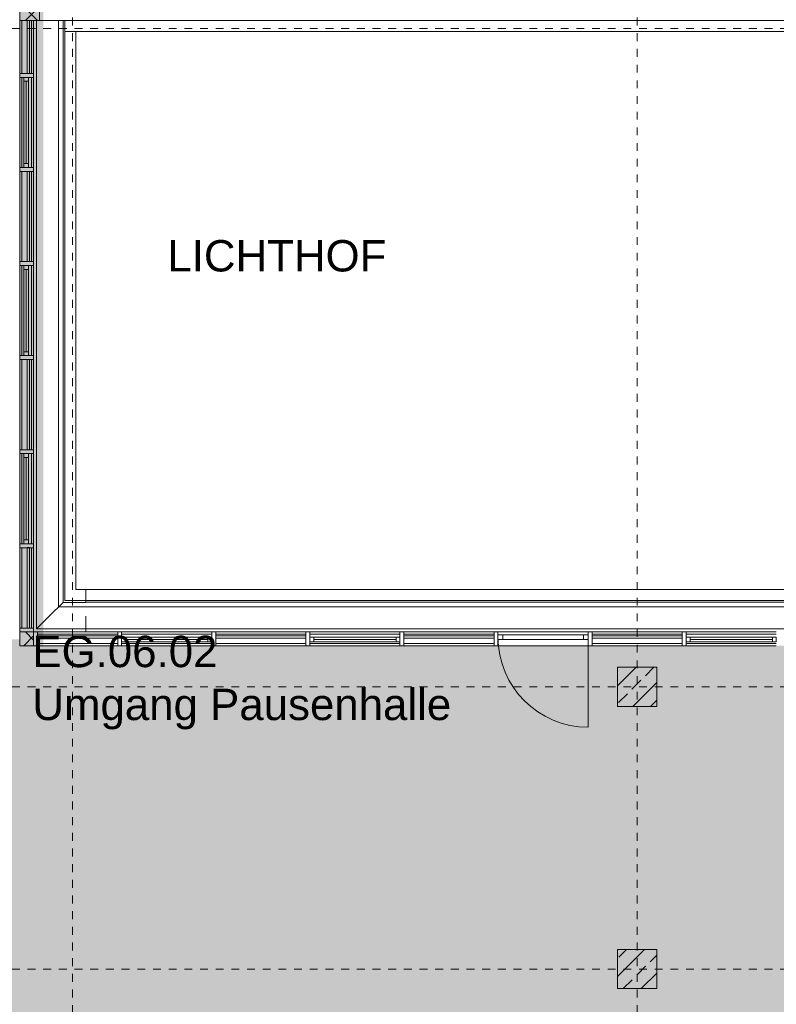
# Model space of a CAD drawing. Header units: metres. Extents: x -54 to 119, y -77 to 33.
# Tile 114 of 138: x 54 to 63, y -8 to 5. Entities that reach past the tile are written whole.
import ezdxf

# ---------------------------------------------------------------- set-up
doc = ezdxf.new("R2010")
doc.units = ezdxf.units.M
doc.linetypes.add('Rasterlinie', pattern=[0.019, 0.01, -0.003, 0.003, -0.003])
for name, color, linetype, lineweight in [('A_Detailelemente', 7, 'Continuous', 9), ('A_Fassadenelemente', 7, 'Continuous', 9), ('A_Fassadenpfosten', 7, 'Continuous', 9), ('A_Raster', 7, 'Continuous', 9), ('A_Räume_Beschriftung', 7, 'Continuous', 9), ('A_Tragwerksstützen', 7, 'Continuous', 9), ('A_Tragwerksstützen_Stahlbeton', 7, 'Continuous', 18), ('A_Türen', 7, 'Continuous', 9), ('A_Türen_Rahmen', 7, 'Continuous', 9), ('A_Wände', 7, 'Continuous', 9), ('Allgemeines Modell', 7, 'Continuous', 9)]:
    doc.layers.add(name, color=color, linetype=linetype, lineweight=lineweight)
doc.styles.add('Arial_B', font='txt', dxfattribs={"height": 0.4})

# ---------------------------------------------------------------- blocks, each defined once
blk = doc.blocks.new('STB Stütze - rechteckig - STB 50 x 50-V21-BS_Übersicht_EG_BRANDSCHUTZ')
at = {"layer": 'A_Tragwerksstützen'}
h = blk.add_hatch(dxfattribs=at)
h.set_pattern_fill('FP_29', color=256, style=0, pattern_type=2)
h.set_pattern_definition([(45, (-61.556, 3.897), (-0.2283955, 0.2283955), []), (45, (-61.328, 3.897), (-0.2283955, 0.2283955), [0.161, -0.081])])
h.paths.add_polyline_path([(0.25, -0.25), (0.25, 0.25), (-0.25, 0.25), (-0.25, -0.25)], flags=0)
at = {"layer": 'A_Tragwerksstützen_Stahlbeton'}
for p, q in [((0.25, 0.25), (-0.25, 0.25)), ((-0.25, 0.25), (-0.25, -0.25)), ((0.25, -0.25), (0.25, 0.25)), ((-0.25, -0.25), (0.25, -0.25))]:
    blk.add_line(p, q, dxfattribs=at)
blk = doc.blocks.new('STB Stütze - rechteckig - STB 50 x 50-V22-BS_Übersicht_EG_BRANDSCHUTZ')
at = {"layer": 'A_Tragwerksstützen'}
h = blk.add_hatch(dxfattribs=at)
h.set_pattern_fill('FP_30', color=256, style=0, pattern_type=2)
h.set_pattern_definition([(45, (-61.556, 7.497), (-0.2283955, 0.2283955), []), (45, (-61.328, 7.497), (-0.2283955, 0.2283955), [0.161, -0.081])])
h.paths.add_polyline_path([(-0.25, -0.25), (0.25, -0.25), (0.25, 0.25), (-0.25, 0.25), (-0.25, 0.098)], flags=0)
at = {"layer": 'A_Tragwerksstützen_Stahlbeton'}
for p, q in [((0.25, 0.25), (-0.25, 0.25)), ((-0.25, 0.25), (-0.25, -0.25)), ((0.25, -0.25), (0.25, 0.25)), ((-0.25, -0.25), (0.25, -0.25))]:
    blk.add_line(p, q, dxfattribs=at)
blk = doc.blocks.new('GSH_Fassade_Tuer_I_1fg_SZ - Standard-5748037-BS_Übersicht_EG_BRANDSCHUTZ')
at = {"layer": 'A_Türen'}
blk.add_line((0.575, 0), (0.575, -1.15), dxfattribs=at)
blk.add_arc((0.575, 0), 1.15, 180, 270, dxfattribs=at)
at = {"layer": 'A_Türen_Rahmen'}
for p, q in [((-0.515, 0.03), (-0.575, 0.03)), ((-0.575, 0.03), (-0.575, -0.03)), ((-0.515, -0.03), (-0.515, 0.03)), ((0.515, 0.03), (-0.515, 0.03)), ((0.575, 0.03), (0.515, 0.03)), ((0.515, 0.03), (0.515, -0.03)), ((0.575, -0.03), (0.575, 0.03)), ((-0.575, -0.03), (-0.515, -0.03)), ((-0.515, -0.03), (0.515, -0.03)), ((0.515, -0.03), (0.575, -0.03))]:
    blk.add_line(p, q, dxfattribs=at)
blk = doc.blocks.new('Pfosten rechteckig - 125x176-1782135-BS_Übersicht_EG_BRANDSCHUTZ')
at = {"layer": 'A_Fassadenpfosten'}
for p, q in [((46.581, -3.197), (47.731, -3.197)), ((46.581, -3.373), (47.731, -3.373))]:
    blk.add_line(p, q, dxfattribs=at)
blk = doc.blocks.new('Pfosten rechteckig - 125x176-3765258-BS_Übersicht_EG_BRANDSCHUTZ')
at = {"layer": 'A_Fassadenpfosten'}
for p, q in [((33.506, -3.197), (34.531, -3.197)), ((33.506, -3.373), (34.531, -3.373))]:
    blk.add_line(p, q, dxfattribs=at)
blk = doc.blocks.new('GSH_Fassade_Fenster_1flg - GSH_Fassade_Fenster_1flg-6000004-BS_Übersicht_EG_BRANDSCHUTZ')
at = {"layer": 'A_Fassadenelemente'}
for p, q in [((-0.525, 0.06), (-0.575, 0.06)), ((-0.575, 0.06), (-0.575, 0)), ((-0.575, 0), (-0.525, 0)), ((-0.525, 0), (-0.525, 0.06)), ((-0.525, 0.06), (0.525, 0.06)), ((0.525, 0.03), (-0.525, 0.03)), ((0.525, 0), (-0.525, 0)), ((0.575, 0.06), (0.525, 0.06)), ((0.525, 0.06), (0.525, 0)), ((0.525, 0), (0.575, 0)), ((0.575, 0), (0.575, 0.06))]:
    blk.add_line(p, q, dxfattribs=at)
blk = doc.blocks.new('Systemelement - Verglasung-1782333-BS_Übersicht_EG_BRANDSCHUTZ')
at = {"layer": 'A_Fassadenelemente'}
for p, q in [((0.575, 0.015), (-0.575, 0.015)), ((-0.575, 0.015), (-0.575, -0.015)), ((0.575, -0.015), (0.575, 0.015)), ((-0.575, -0.015), (0.575, -0.015))]:
    blk.add_line(p, q, dxfattribs=at)
blk = doc.blocks.new('Systemelement - Verglasung-1782334-BS_Übersicht_EG_BRANDSCHUTZ')
at = {"layer": 'A_Fassadenelemente'}
for p, q in [((0.513, 0.015), (-0.513, 0.015)), ((-0.513, 0.015), (-0.513, -0.015)), ((0.513, -0.015), (0.513, 0.015)), ((-0.513, -0.015), (0.513, -0.015))]:
    blk.add_line(p, q, dxfattribs=at)
blk = doc.blocks.new('Pfosten rechteckig - 25x175-1673963-BS_Übersicht_EG_BRANDSCHUTZ')
at = {"layer": 'A_Fassadenpfosten'}
for p, q in [((33.506, -3.225), (34.531, -3.225)), ((34.531, -3.345), (33.506, -3.345))]:
    blk.add_line(p, q, dxfattribs=at)
blk = doc.blocks.new('Pfosten rechteckig - 25x175-1673964-BS_Übersicht_EG_BRANDSCHUTZ')
at = {"layer": 'A_Fassadenpfosten'}
for p, q in [((34.581, -3.225), (35.731, -3.225)), ((35.731, -3.345), (34.581, -3.345))]:
    blk.add_line(p, q, dxfattribs=at)
blk = doc.blocks.new('Pfosten rechteckig - 50x176-1782326-BS_Übersicht_EG_BRANDSCHUTZ')
at = {"layer": 'A_Fassadenpfosten'}
for p, q in [((-0.025, 0.0655), (0.025, 0.0655)), ((-0.025, -0.1105), (-0.025, 0.0655)), ((0.025, 0.0655), (0.025, -0.1105)), ((0.025, -0.1105), (-0.025, -0.1105))]:
    blk.add_line(p, q, dxfattribs=at)
blk = doc.blocks.new('Pfosten rechteckig - 50x176-V75-BS_Übersicht_EG_BRANDSCHUTZ')
at = {"layer": 'A_Fassadenpfosten'}
for p, q in [((-0.025, 0.066), (0.025, 0.066)), ((-0.025, 0.03), (-0.025, 0.066)), ((0.025, 0.066), (0.025, -0.11)), ((-0.025, -0.11), (-0.025, -0.03)), ((0.025, -0.11), (-0.025, -0.11))]:
    blk.add_line(p, q, dxfattribs=at)
blk = doc.blocks.new('Pfosten rechteckig - 50x176-V76-BS_Übersicht_EG_BRANDSCHUTZ')
at = {"layer": 'A_Fassadenpfosten'}
for p, q in [((-0.025, 0.066), (0.025, 0.066)), ((-0.025, -0.11), (-0.025, 0.066)), ((0.025, 0.066), (0.025, 0.03)), ((0.025, -0.11), (-0.025, -0.11)), ((0.025, -0.03), (0.025, -0.11))]:
    blk.add_line(p, q, dxfattribs=at)
blk = doc.blocks.new('Pfosten rechteckig - 50x176-3765261-BS_Übersicht_EG_BRANDSCHUTZ')
at = {"layer": 'A_Fassadenpfosten'}
for p, q in [((-0.05, 0.0655), (0, 0.0655)), ((-0.05, -0.1105), (-0.05, 0.0655)), ((0, 0.0655), (0, -0.1105)), ((0, -0.1105), (-0.05, -0.1105))]:
    blk.add_line(p, q, dxfattribs=at)
blk = doc.blocks.new('Pfosten rechteckig - 475x251_Winkel-V98-BS_Übersicht_EG_BRANDSCHUTZ')
at = {"layer": 'A_Fassadenpfosten'}
h = blk.add_hatch(dxfattribs=at)
h.set_pattern_fill('FP_117', color=256, style=0, pattern_type=2)
h.set_pattern_definition([(315, (-5.078, 53.792), (0.14142136, 0.14142136), []), (45, (-5.078, 53.792), (-0.14142136, 0.14142136), [])])
h.paths.add_polyline_path([(-0.475, 0.0825), (-0.475, -0.1405), (0, -0.1405), (0, 0.1105), (-0.475, 0.1105)], flags=0)
for p, q in [((0, 0.1105), (-0.475, 0.1105)), ((-0.475, 0.1105), (-0.475, -0.1405)), ((0, -0.1405), (0, 0.1105)), ((-0.475, -0.1405), (0, -0.1405))]:
    blk.add_line(p, q, dxfattribs=at)
blk = doc.blocks.new('Systemelement - Verglasung-1782688-BS_Übersicht_EG_BRANDSCHUTZ')
at = {"layer": 'A_Fassadenelemente'}
for p, q in [((0.3375, 0.015), (-0.3375, 0.015)), ((-0.3375, 0.015), (-0.3375, -0.015)), ((0.3375, -0.015), (0.3375, 0.015)), ((-0.3375, -0.015), (0.3375, -0.015))]:
    blk.add_line(p, q, dxfattribs=at)
blk = doc.blocks.new('Pfosten rechteckig - 25x175-1782682-BS_Übersicht_EG_BRANDSCHUTZ')
at = {"layer": 'A_Fassadenpfosten'}
for p, q in [((33.309, 3.928), (33.309, 4.603)), ((33.429, 4.603), (33.429, 3.928))]:
    blk.add_line(p, q, dxfattribs=at)
blk = doc.blocks.new('GSH_Fassade_Fenster_1flg - GSH_Fassade_Fenster_1flg-6000006-BS_Übersicht_EG_BRANDSCHUTZ')
at = {"layer": 'A_Fassadenelemente'}
for p, q in [((-0.525, 0), (-0.575, 0)), ((-0.575, 0), (-0.575, -0.06)), ((-0.525, -0.06), (-0.525, 0)), ((-0.525, 0), (0.525, 0)), ((0.575, 0), (0.525, 0)), ((0.525, 0), (0.525, -0.06)), ((0.575, -0.06), (0.575, 0)), ((-0.575, -0.06), (-0.525, -0.06)), ((0.525, -0.03), (-0.525, -0.03)), ((0.525, -0.06), (-0.525, -0.06)), ((0.525, -0.06), (0.575, -0.06))]:
    blk.add_line(p, q, dxfattribs=at)
blk = doc.blocks.new('Systemelement - Verglasung-1782691-BS_Übersicht_EG_BRANDSCHUTZ')
at = {"layer": 'A_Fassadenelemente'}
for p, q in [((0.575, 0.015), (-0.575, 0.015)), ((-0.575, 0.015), (-0.575, -0.015)), ((0.575, -0.015), (0.575, 0.015)), ((-0.575, -0.015), (0.575, -0.015))]:
    blk.add_line(p, q, dxfattribs=at)
blk = doc.blocks.new('Systemelement - Verglasung-1782693-BS_Übersicht_EG_BRANDSCHUTZ')
at = {"layer": 'A_Fassadenelemente'}
for p, q in [((0.513, 0.015), (-0.513, 0.015)), ((-0.513, 0.015), (-0.513, -0.015)), ((0.513, -0.015), (0.513, 0.015)), ((-0.513, -0.015), (0.513, -0.015))]:
    blk.add_line(p, q, dxfattribs=at)
blk = doc.blocks.new('Pfosten rechteckig - 125x176-1782699-BS_Übersicht_EG_BRANDSCHUTZ')
at = {"layer": 'A_Fassadenpfosten'}
for p, q in [((33.281, 2.728), (33.281, 3.878)), ((33.457, 2.728), (33.457, 3.878))]:
    blk.add_line(p, q, dxfattribs=at)
blk = doc.blocks.new('Pfosten rechteckig - 125x176-3765382-BS_Übersicht_EG_BRANDSCHUTZ')
at = {"layer": 'A_Fassadenpfosten'}
for p, q in [((33.281, -3.147), (33.281, -2.122)), ((33.457, -3.147), (33.457, -2.122))]:
    blk.add_line(p, q, dxfattribs=at)
blk = doc.blocks.new('Pfosten rechteckig - 50x176-1782683-BS_Übersicht_EG_BRANDSCHUTZ')
at = {"layer": 'A_Fassadenpfosten'}
for p, q in [((-0.025, 0.1105), (0.025, 0.1105)), ((-0.025, -0.0655), (-0.025, 0.1105)), ((0.025, 0.1105), (0.025, -0.0655)), ((0.025, -0.0655), (-0.025, -0.0655))]:
    blk.add_line(p, q, dxfattribs=at)
blk = doc.blocks.new('Pfosten rechteckig - 25x175-3770233-BS_Übersicht_EG_BRANDSCHUTZ')
at = {"layer": 'A_Fassadenpfosten'}
for p, q in [((53.709, -3.147), (53.709, -2.122)), ((53.829, -2.122), (53.829, -3.147))]:
    blk.add_line(p, q, dxfattribs=at)
blk = doc.blocks.new('Pfosten rechteckig - 25x175-1661286-BS_Übersicht_EG_BRANDSCHUTZ')
at = {"layer": 'A_Fassadenpfosten'}
for p, q in [((33.309, -2.072), (33.309, -0.922)), ((33.429, -0.922), (33.429, -2.072))]:
    blk.add_line(p, q, dxfattribs=at)
blk = doc.blocks.new('Pfosten rechteckig - 125x176-1782700-BS_Übersicht_EG_BRANDSCHUTZ')
at = {"layer": 'A_Fassadenpfosten'}
for p, q in [((33.281, 3.928), (33.281, 4.603)), ((33.457, 3.928), (33.457, 4.603))]:
    blk.add_line(p, q, dxfattribs=at)
blk = doc.blocks.new('Pfosten rechteckig - 176x176_WD-V104-BS_Übersicht_EG_BRANDSCHUTZ')
at = {"layer": 'A_Fassadenpfosten'}
h = blk.add_hatch(dxfattribs=at)
h.set_pattern_fill('FP_123', color=256, style=0, pattern_type=2)
h.set_pattern_definition([(225, (-3.373, 53.791), (0.14142136, -0.14142136), []), (135, (-3.373, 53.791), (-0.14142136, -0.14142136), [])])
h.paths.add_polyline_path([(0, -0.026), (-0.001, -0.066), (-0.176, -0.066), (-0.176, 0.11), (0, 0.109), (0, 0.107)], flags=0)
for p, q in [((-0.176, 0.11), (0, 0.11)), ((-0.176, -0.066), (-0.176, 0.11)), ((0, 0.11), (0, -0.066)), ((0, -0.066), (-0.176, -0.066))]:
    blk.add_line(p, q, dxfattribs=at)
blk = doc.blocks.new('Pfosten rechteckig - 50x176-3770219-BS_Übersicht_EG_BRANDSCHUTZ')
at = {"layer": 'A_Fassadenpfosten'}
for p, q in [((-0.05, 0.1105), (0, 0.1105)), ((-0.05, -0.0655), (-0.05, 0.1105)), ((0, 0.1105), (0, -0.0655)), ((0, -0.0655), (-0.05, -0.0655))]:
    blk.add_line(p, q, dxfattribs=at)

msp = doc.modelspace()

# ---------------------------------------------------------------- hatches: boundary and pattern name
at = {"layer": 'A_Detailelemente', "true_color": 0xff5959}
msp.add_hatch(color=11, dxfattribs=at).paths.add_polyline_path([(53.829, -3.373), (53.981, -3.373), (53.981, 5.078), (53.68, 5.078), (53.68, -3.293), (49.032, -3.291), (49.031, 5.078), (48.731, 5.078), (48.731, -3.373), (53.817, -3.373)], flags=0)
at = {"layer": 'A_Detailelemente', "true_color": 0x499c4b}
h = msp.add_hatch(color=95, dxfattribs=at)
h.paths.add_polyline_path([(71.851, -47.637), (74.016, -47.637), (74.016, -42.797), (82.506, -42.797), (82.506, -33.347), (73.966, -33.347), (73.966, -3.373), (28.666, -3.373), (28.666, -33.147), (19.556, -33.147), (19.556, -32.109), (13.091, -32.109), (13.091, -43.997), (38.176, -43.997), (38.176, -47.637), (70.641, -47.637)], flags=0)
h.paths.add_polyline_path([(47.781, -39.443), (47.781, -39.443), (47.806, -39.443)], flags=0)
h.paths.add_polyline_path([(24.206, -38.847), (24.206, -38.547), (24.506, -38.547), (24.266, -38.607), (24.26, -38.632)], flags=0)
h.paths.add_polyline_path([(79.406, -38.847), (79.406, -38.547), (79.706, -38.547), (79.466, -38.607), (79.417, -38.802)], flags=0)
h.paths.add_polyline_path([(33.306, -38.447), (33.306, -38.147), (33.606, -38.147), (33.366, -38.207), (33.307, -38.442)], flags=0)
h.paths.add_polyline_path([(79.406, -37.647), (79.406, -37.347), (79.706, -37.347), (79.466, -37.407)], flags=0)
h.paths.add_polyline_path([(24.206, -37.647), (24.206, -37.347), (24.506, -37.347), (24.266, -37.407), (24.229, -37.555)], flags=0)
h.paths.add_polyline_path([(79.406, -36.447), (79.406, -36.147), (79.706, -36.147), (79.466, -36.207)], flags=0)
h.paths.add_polyline_path([(24.206, -36.447), (24.206, -36.147), (24.506, -36.147), (24.266, -36.207), (24.264, -36.213)], flags=0)
h.paths.add_polyline_path([(30.246, -35.126), (30.246, -35.126), (30.401, -35.126)], flags=0)
h.paths.add_polyline_path([(38.456, -33.137), (38.456, -32.947), (38.656, -32.947), (38.494, -32.985), (38.46, -33.12)], flags=0)
h.paths.add_polyline_path([(66.456, -27.057), (66.456, -26.857), (66.647, -26.859), (66.496, -26.897)], flags=0)
h.paths.add_polyline_path([(66.456, -26.597), (66.456, -26.397), (66.656, -26.397), (66.496, -26.437), (66.46, -26.582)], flags=0)
h.paths.add_polyline_path([(66.106, -9.197), (66.106, -8.997), (66.302, -8.998), (66.146, -9.037)], flags=0)
h.paths.add_polyline_path([(45.256, -9.017), (45.256, -8.817), (45.456, -8.817), (45.296, -8.857)], flags=0)
h.paths.add_polyline_path([(66.106, -8.547), (66.106, -8.297), (66.306, -8.297), (66.146, -8.337), (66.108, -8.538)], flags=0)
h.paths.add_polyline_path([(45.256, -8.417), (45.256, -8.217), (45.456, -8.217), (45.296, -8.257)], flags=0)

# ---------------------------------------------------------------- linework, layer by layer
at = {"layer": 'A_Raster', "linetype": 'Rasterlinie'}
for p, q in [((54.356, -66.66), (54.356, 31.784)), ((61.556, -66.66), (61.556, 31.784)), ((6.581, 4.503), (94.587, 4.503)), ((6.581, -3.897), (94.587, -3.897)), ((6.581, -7.497), (94.587, -7.497))]:
    msp.add_line(p, q, dxfattribs=at)
at = {"layer": 'A_Wände'}
for p, q in [((54.175, -2.878), (54.175, 4.603)), ((54.234, -2.819), (54.234, 4.603)), ((54.256, -2.797), (54.256, 4.603)), ((68.856, 4.463), (54.256, 4.463)), ((54.396, 4.463), (54.396, -2.657)), ((54.396, -2.657), (68.716, -2.657)), ((54.525, -2.797), (54.525, -2.657)), ((54.234, -2.819), (54.056, -2.997)), ((54.525, -2.878), (54.175, -2.878)), ((54.525, -2.819), (54.234, -2.819)), ((54.256, -2.797), (54.525, -2.797))]:
    msp.add_line(p, q, dxfattribs=at)
at = {"layer": 'Allgemeines Modell'}
for p, q in [((53.896, 4.603), (53.896, -3.157)), ((64.35, 4.603), (53.932, 4.603)), ((54.525, -2.818), (54.525, -2.797)), ((54.525, -2.797), (58.762, -2.797)), ((54.525, -2.819), (54.525, -2.818)), ((54.525, -2.818), (58.762, -2.818)), ((54.525, -2.878), (68.937, -2.878)), ((58.762, -2.797), (67.256, -2.797)), ((58.762, -2.818), (67.256, -2.818)), ((54.056, -2.997), (53.896, -3.157)), ((54.525, -3.157), (54.525, -2.997)), ((53.896, -3.157), (54.525, -3.157)), ((54.525, -3.197), (54.525, -3.157)), ((54.525, -3.157), (69.216, -3.157))]:
    msp.add_line(p, q, dxfattribs=at)

# ---------------------------------------------------------------- block references
at = {"layer": 'A_Fassadenelemente'}
for name, p, rotation in [('Systemelement - Verglasung-1782688-BS_Übersicht_EG_BRANDSCHUTZ', (53.792, 4.266), 270.0000000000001), ('GSH_Fassade_Fenster_1flg - GSH_Fassade_Fenster_1flg-6000006-BS_Übersicht_EG_BRANDSCHUTZ', (53.792, 3.303), 270.0000000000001), ('Systemelement - Verglasung-1782691-BS_Übersicht_EG_BRANDSCHUTZ', (53.792, 2.103), 270.0000000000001), ('GSH_Fassade_Fenster_1flg - GSH_Fassade_Fenster_1flg-6000006-BS_Übersicht_EG_BRANDSCHUTZ', (53.792, 0.903), 270.0000000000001), ('Systemelement - Verglasung-1782691-BS_Übersicht_EG_BRANDSCHUTZ', (53.792, -0.297), 270.0000000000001), ('GSH_Fassade_Fenster_1flg - GSH_Fassade_Fenster_1flg-6000006-BS_Übersicht_EG_BRANDSCHUTZ', (53.792, -1.497), 270.0000000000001), ('Systemelement - Verglasung-1782693-BS_Übersicht_EG_BRANDSCHUTZ', (53.792, -2.634), 270.0000000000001), ('Systemelement - Verglasung-1782334-BS_Übersicht_EG_BRANDSCHUTZ', (54.419, -3.262), 180), ('GSH_Fassade_Fenster_1flg - GSH_Fassade_Fenster_1flg-6000004-BS_Übersicht_EG_BRANDSCHUTZ', (55.556, -3.262), 180), ('Systemelement - Verglasung-1782333-BS_Übersicht_EG_BRANDSCHUTZ', (56.756, -3.262), 180), ('GSH_Fassade_Fenster_1flg - GSH_Fassade_Fenster_1flg-6000004-BS_Übersicht_EG_BRANDSCHUTZ', (57.956, -3.262), 180), ('Systemelement - Verglasung-1782333-BS_Übersicht_EG_BRANDSCHUTZ', (59.156, -3.262), 180), ('Systemelement - Verglasung-1782333-BS_Übersicht_EG_BRANDSCHUTZ', (61.556, -3.262), 180), ('GSH_Fassade_Fenster_1flg - GSH_Fassade_Fenster_1flg-6000004-BS_Übersicht_EG_BRANDSCHUTZ', (62.756, -3.262), 180)]:
    msp.add_blockref(name, p, dxfattribs=dict(at, rotation=rotation))
at = {"layer": 'A_Fassadenpfosten', "rotation": 90.00000000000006}
msp.add_blockref('Pfosten rechteckig - 475x251_Winkel-V98-BS_Übersicht_EG_BRANDSCHUTZ', (53.792, 5.078), dxfattribs=at)
at = {"layer": 'A_Fassadenpfosten'}
for name, p in [('Pfosten rechteckig - 125x176-1782700-BS_Übersicht_EG_BRANDSCHUTZ', (20.4, 0)), ('Pfosten rechteckig - 25x175-1782682-BS_Übersicht_EG_BRANDSCHUTZ', (20.4, 0)), ('Pfosten rechteckig - 125x176-1782699-BS_Übersicht_EG_BRANDSCHUTZ', (20.4, 0)), ('Pfosten rechteckig - 25x175-1661286-BS_Übersicht_EG_BRANDSCHUTZ', (20.4, 4.8)), ('Pfosten rechteckig - 125x176-1782699-BS_Übersicht_EG_BRANDSCHUTZ', (20.4, -1.2)), ('Pfosten rechteckig - 25x175-1661286-BS_Übersicht_EG_BRANDSCHUTZ', (20.4, 3.6)), ('Pfosten rechteckig - 125x176-1782699-BS_Übersicht_EG_BRANDSCHUTZ', (20.4, -2.4)), ('Pfosten rechteckig - 25x175-1661286-BS_Übersicht_EG_BRANDSCHUTZ', (20.4, 2.4)), ('Pfosten rechteckig - 125x176-1782699-BS_Übersicht_EG_BRANDSCHUTZ', (20.4, -3.6)), ('Pfosten rechteckig - 25x175-1661286-BS_Übersicht_EG_BRANDSCHUTZ', (20.4, 1.2)), ('Pfosten rechteckig - 125x176-1782699-BS_Übersicht_EG_BRANDSCHUTZ', (20.4, -4.8)), ('Pfosten rechteckig - 25x175-1661286-BS_Übersicht_EG_BRANDSCHUTZ', (20.4, 0)), ('Pfosten rechteckig - 125x176-3765382-BS_Übersicht_EG_BRANDSCHUTZ', (20.4, 0)), ('Pfosten rechteckig - 25x175-3770233-BS_Übersicht_EG_BRANDSCHUTZ', (0, 0)), ('Pfosten rechteckig - 125x176-3765258-BS_Übersicht_EG_BRANDSCHUTZ', (20.4, 0)), ('Pfosten rechteckig - 25x175-1673963-BS_Übersicht_EG_BRANDSCHUTZ', (20.4, 0)), ('Pfosten rechteckig - 125x176-1782135-BS_Übersicht_EG_BRANDSCHUTZ', (8.4, 0)), ('Pfosten rechteckig - 25x175-1673964-BS_Übersicht_EG_BRANDSCHUTZ', (20.4, 0)), ('Pfosten rechteckig - 125x176-1782135-BS_Übersicht_EG_BRANDSCHUTZ', (9.6, 0)), ('Pfosten rechteckig - 25x175-1673964-BS_Übersicht_EG_BRANDSCHUTZ', (21.6, 0)), ('Pfosten rechteckig - 125x176-1782135-BS_Übersicht_EG_BRANDSCHUTZ', (10.8, 0)), ('Pfosten rechteckig - 25x175-1673964-BS_Übersicht_EG_BRANDSCHUTZ', (22.8, 0)), ('Pfosten rechteckig - 125x176-1782135-BS_Übersicht_EG_BRANDSCHUTZ', (12, 0)), ('Pfosten rechteckig - 25x175-1673964-BS_Übersicht_EG_BRANDSCHUTZ', (24, 0)), ('Pfosten rechteckig - 125x176-1782135-BS_Übersicht_EG_BRANDSCHUTZ', (13.2, 0)), ('Pfosten rechteckig - 125x176-1782135-BS_Übersicht_EG_BRANDSCHUTZ', (14.4, 0)), ('Pfosten rechteckig - 25x175-1673964-BS_Übersicht_EG_BRANDSCHUTZ', (26.4, 0)), ('Pfosten rechteckig - 125x176-1782135-BS_Übersicht_EG_BRANDSCHUTZ', (15.6, 0)), ('Pfosten rechteckig - 25x175-1673964-BS_Übersicht_EG_BRANDSCHUTZ', (27.6, 0))]:
    msp.add_blockref(name, p, dxfattribs=at)
at = {"layer": 'A_Fassadenpfosten', "extrusion": (0, 0, -1)}
for name, p, rotation in [('Pfosten rechteckig - 50x176-1782683-BS_Übersicht_EG_BRANDSCHUTZ', (-53.792, 3.903), 269.9999999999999), ('Pfosten rechteckig - 50x176-1782683-BS_Übersicht_EG_BRANDSCHUTZ', (-53.792, 2.703), 269.9999999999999), ('Pfosten rechteckig - 50x176-1782683-BS_Übersicht_EG_BRANDSCHUTZ', (-53.792, 1.503), 269.9999999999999), ('Pfosten rechteckig - 50x176-1782683-BS_Übersicht_EG_BRANDSCHUTZ', (-53.792, 0.303), 269.9999999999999), ('Pfosten rechteckig - 50x176-1782683-BS_Übersicht_EG_BRANDSCHUTZ', (-53.792, -0.897), 269.9999999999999), ('Pfosten rechteckig - 50x176-1782683-BS_Übersicht_EG_BRANDSCHUTZ', (-53.792, -2.097), 269.9999999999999), ('Pfosten rechteckig - 176x176_WD-V104-BS_Übersicht_EG_BRANDSCHUTZ', (-53.791, -3.373), 270), ('Pfosten rechteckig - 50x176-3770219-BS_Übersicht_EG_BRANDSCHUTZ', (-53.792, -3.197), 269.9999999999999)]:
    msp.add_blockref(name, p, dxfattribs=dict(at, rotation=rotation))
for name, p in [('Pfosten rechteckig - 50x176-3765261-BS_Übersicht_EG_BRANDSCHUTZ', (-53.856, -3.262)), ('Pfosten rechteckig - 50x176-1782326-BS_Übersicht_EG_BRANDSCHUTZ', (-54.956, -3.262)), ('Pfosten rechteckig - 50x176-1782326-BS_Übersicht_EG_BRANDSCHUTZ', (-56.156, -3.262)), ('Pfosten rechteckig - 50x176-1782326-BS_Übersicht_EG_BRANDSCHUTZ', (-57.356, -3.262)), ('Pfosten rechteckig - 50x176-1782326-BS_Übersicht_EG_BRANDSCHUTZ', (-58.556, -3.262)), ('Pfosten rechteckig - 50x176-V75-BS_Übersicht_EG_BRANDSCHUTZ', (-59.756, -3.262)), ('Pfosten rechteckig - 50x176-V76-BS_Übersicht_EG_BRANDSCHUTZ', (-60.956, -3.262)), ('Pfosten rechteckig - 50x176-1782326-BS_Übersicht_EG_BRANDSCHUTZ', (-62.156, -3.262))]:
    msp.add_blockref(name, p, dxfattribs=at)
at = {"layer": 'A_Tragwerksstützen'}
for name, p in [('STB Stütze - rechteckig - STB 50 x 50-V21-BS_Übersicht_EG_BRANDSCHUTZ', (61.556, -3.897)), ('STB Stütze - rechteckig - STB 50 x 50-V22-BS_Übersicht_EG_BRANDSCHUTZ', (61.556, -7.497))]:
    msp.add_blockref(name, p, dxfattribs=at)
at = {"layer": 'A_Türen'}
msp.add_blockref('GSH_Fassade_Tuer_I_1fg_SZ - Standard-5748037-BS_Übersicht_EG_BRANDSCHUTZ', (60.356, -3.262), dxfattribs=at)

# ---------------------------------------------------------------- texts
at = {"layer": 'A_Räume_Beschriftung', "char_height": 0.4, "attachment_point": 1, "style": 'Arial_B'}
for s, insert, width in [('LICHTHOF', (55.564, 1.802), 3.47932), ('EG.06.02', (53.842, -3.246), 2.91814), ('Umgang Pausenhalle', (53.842, -3.921), 6.95865)]:
    msp.add_mtext(s, dxfattribs=dict(at, insert=insert, width=width))

doc.saveas('drawing.dxf')
